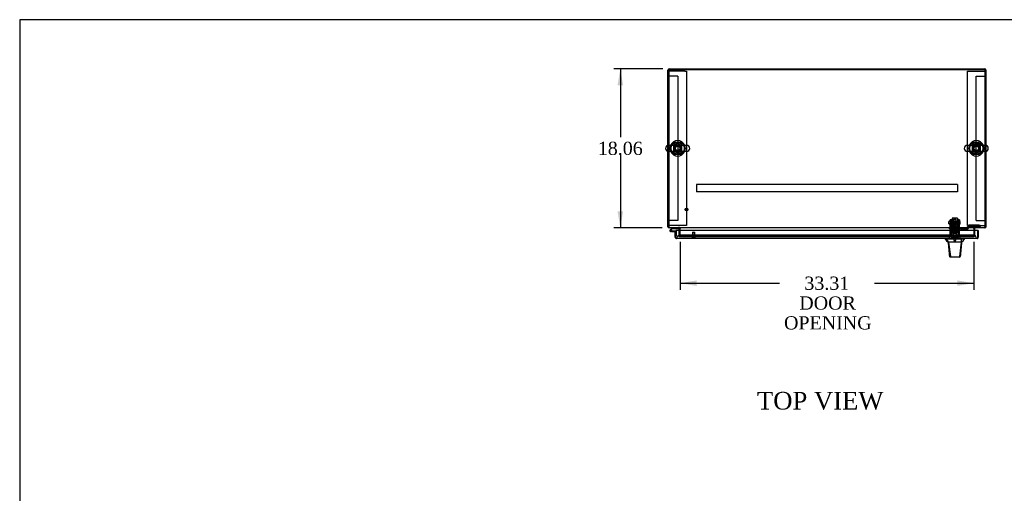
# Model space of a CAD drawing. Header units: inches. Extents: x 1 to 299, y -2 to 199.
# Tile 5 of 12: x 1 to 113, y 145 to 199. Entities that reach past the tile are written whole.
import ezdxf
from ezdxf.enums import TextEntityAlignment as Align
from ezdxf.lldxf.tags import DXFTag

# ---------------------------------------------------------------- set-up
doc = ezdxf.new("R2010")
doc.units = ezdxf.units.IN
doc.header["$MEASUREMENT"] = 0
for name, color, linetype in [('COM50677-2', 7, 'Continuous'), ('COM53964-1', 7, 'Continuous'), ('COM54746-60', 7, 'Continuous'), ('COM55914', 7, 'Continuous'), ('COM56670-3', 7, 'Continuous'), ('COM70220', 7, 'Continuous'), ('COM70838', 7, 'Continuous'), ('COM70839-3', 7, 'Continuous'), ('COM71199-4', 7, 'Continuous'), ('COM71209-3', 7, 'Continuous'), ('COM71210-4', 7, 'Continuous'), ('Default', 7, 'Continuous'), ('HAN13068', 7, 'Continuous'), ('HAN13068_NUT', 7, 'Continuous'), ('HAN13068_SCREW', 7, 'Continuous'), ('HAN_NUT', 7, 'Continuous'), ('NTS18024', 7, 'Continuous'), ('NTS18147', 7, 'Continuous'), ('ROL87452', 7, 'Continuous'), ('RVT17786', 7, 'Continuous'), ('RVT19000', 7, 'Continuous'), ('SCS86414', 7, 'Continuous'), ('SPC87322', 7, 'Continuous'), ('STD26122', 7, 'Continuous'), ('STD26258', 7, 'Continuous'), ('WAF25376', 7, 'Continuous'), ('WAF25377', 7, 'Continuous'), ('WAM254785', 7, 'Continuous'), ('WAM30038', 7, 'Continuous')]:
    doc.layers.add(name, color=color, linetype=linetype)
doc.styles.add('SEACAD_Times_New_Roman', font='times.ttf')
tags = doc.linetypes.add('HIDDEN2', pattern=[0.1875, 0.125, -0.0625]).pattern_tags.tags
tags[6:7] = [DXFTag(74, 4), DXFTag(75, 0), DXFTag(340, '0'), DXFTag(46, 0.0), DXFTag(50, 0.0), DXFTag(44, 0.0), DXFTag(45, 0.0)]
tags[4:5] = [DXFTag(74, 4), DXFTag(75, 0), DXFTag(340, '0'), DXFTag(46, 0.0), DXFTag(50, 0.0), DXFTag(44, 0.0), DXFTag(45, 0.0)]
doc.dimstyles.new('HAMMOND_(STH_-_300x200)', dxfattribs={"dimtxt": 1.5, "dimasz": 1.875, "dimexe": 0.75, "dimexo": 0.75, "dimgap": 0.375, "dimtad": 0, "dimtih": 1, "dimtoh": 1, "dimzin": 0, "dimdsep": 46, "dimtxsty": 'SEACAD_Times_New_Roman', "dimblk1": '_SE_FILLED', "dimblk2": '_SE_FILLED', "dimsah": 1, "dimcen": 0.75, "dimadec": 0, "dimazin": 0, "dimtfac": 0.8, "dimtofl": 0, "dimtmove": 0, "dimatfit": 3, "dimfxl": 1, "dimtolj": 1, "dimtzin": 0, "dimarcsym": 0})

# ---------------------------------------------------------------- blocks, each defined once
blk = doc.blocks.new('SE1')
at = {"layer": 'COM50677-2', "color": 7, "linetype": 'HIDDEN2'}
for p, q in [((75.17, 193.08), (74.99, 193.08)), ((76.8, 193.08), (75.17, 193.08)), ((76.8, 193.08), (76.99, 193.08)), ((76.99, 193.08), (76.99, 175.58)), ((108.86, 193.08), (109.04, 193.08)), ((108.86, 175.58), (108.86, 193.08)), ((109.04, 193.08), (110.67, 193.08)), ((110.67, 193.08), (110.86, 193.08)), ((75.17, 175.58), (74.99, 175.58)), ((76.8, 175.58), (75.17, 175.58)), ((76.99, 175.58), (76.8, 175.58)), ((109.04, 175.58), (108.86, 175.58)), ((109.04, 175.58), (110.67, 175.58)), ((110.67, 175.58), (110.86, 175.58))]:
    blk.add_line(p, q, dxfattribs=at)
at = {"layer": 'COM53964-1', "color": 7, "linetype": 'HIDDEN2'}
for p, q in [((75.13, 192.52), (74.99, 192.52)), ((75.85, 192.52), (75.13, 192.52)), ((75.99, 192.52), (75.85, 192.52)), ((75.99, 192.52), (75.99, 176.14)), ((109.86, 176.16), (109.86, 192.53)), ((109.86, 192.53), (110, 192.53)), ((110, 192.53), (110.72, 192.53)), ((110.72, 192.53), (110.86, 192.53)), ((75.13, 176.14), (74.99, 176.14)), ((75.85, 176.14), (75.13, 176.14)), ((75.99, 176.14), (75.85, 176.14)), ((109.86, 176.16), (110, 176.16)), ((110, 176.16), (110.72, 176.16)), ((110.72, 176.16), (110.86, 176.16))]:
    blk.add_line(p, q, dxfattribs=at)
at = {"layer": 'COM54746-60', "color": 7, "linetype": 'Continuous'}
for p, q in [((75.35, 175.3), (75.14, 175.09)), ((75.16, 175.01), (75.16, 174.99)), ((75.2, 175.06), (75.38, 175.24)), ((75.23, 175.06), (75.21, 175.06)), ((75.21, 174.94), (75.23, 174.94)), ((75.34, 174.88), (75.22, 174.88)), ((75.28, 174.99), (75.28, 175.01)), ((75.34, 175), (75.28, 175)), ((75.34, 174.95), (75.32, 174.95)), ((75.8, 174.95), (75.34, 174.95)), ((75.34, 174.95), (75.34, 174.88)), ((75.34, 174.88), (75.8, 174.88)), ((75.38, 175.24), (76.07, 175.24)), ((75.8, 174.88), (75.8, 174.88)), ((75.8, 174.4), (75.8, 174.4)), ((76.07, 175.24), (76.07, 175.3))]:
    blk.add_line(p, q, dxfattribs=at)
at = {"layer": 'COM54746-60', "color": 7, "linetype": 'HIDDEN2'}
for p, q in [((75.18, 175.04), (75.2, 175.06)), ((75.32, 174.95), (75.22, 174.95)), ((75.27, 175), (75.34, 174.99)), ((75.28, 175), (75.27, 175)), ((75.84, 174.95), (75.8, 174.95)), ((75.8, 174.4), (75.86, 174.4)), ((75.86, 174.4), (75.86, 174.92))]:
    blk.add_line(p, q, dxfattribs=at)
at = {"layer": 'COM54746-60', "color": 7, "linetype": 'Continuous'}
for centre, radius, start, end in [((75.22, 175), 0.117, 132.392, 0), ((75.21, 175.01), 0.05, 90, 180), ((75.21, 174.99), 0.05, 180, 270), ((75.23, 175.01), 0.05, 0, 90), ((75.23, 174.99), 0.05, 270, 0), ((75.22, 175), 0.117, 0, 72.9726)]:
    blk.add_arc(centre, radius, start, end, dxfattribs=at)
at = {"layer": 'COM54746-60', "color": 7, "linetype": 'HIDDEN2'}
for centre, radius, start, end in [((75.22, 175), 0.117, 72.9726, 132.392), ((75.22, 175), 0.055, 131.1959, 0), ((75.22, 175), 0.055, 0, 131.1959), ((75.84, 174.92), 0.025, 0, 90)]:
    blk.add_arc(centre, radius, start, end, dxfattribs=at)
at = {"layer": 'COM55914', "color": 7, "linetype": 'HIDDEN2'}
for p, q in [((107.73, 180.21), (78.11, 180.21)), ((78.11, 180.21), (78.11, 180.16)), ((78.11, 180.16), (78.11, 179.44)), ((107.73, 180.21), (107.73, 180.16)), ((107.73, 180.16), (107.73, 179.44)), ((78.11, 179.44), (78.11, 179.39)), ((107.73, 179.39), (78.11, 179.39)), ((107.73, 179.44), (107.73, 179.39))]:
    blk.add_line(p, q, dxfattribs=at)
at = {"layer": 'COM56670-3', "color": 7, "linetype": 'Continuous'}
for p, q in [((110.86, 193.3), (74.99, 193.3)), ((74.99, 193.3), (74.99, 184.66)), ((110.86, 184.66), (110.86, 193.3)), ((74.99, 184), (74.99, 175.44)), ((110.86, 175.44), (110.86, 184)), ((74.99, 175.44), (74.99, 175.3)), ((110.86, 175.3), (110.86, 175.44)), ((110.86, 175.3), (74.99, 175.3)), ((76.27, 175.3), (76.27, 175.25)), ((76.27, 174.99), (76.27, 175.25)), ((109.58, 175.25), (109.58, 175.3)), ((109.58, 175.25), (109.58, 174.99))]:
    blk.add_line(p, q, dxfattribs=at)
at = {"layer": 'COM56670-3', "color": 7, "linetype": 'HIDDEN2'}
for p, q in [((74.99, 184.66), (74.99, 184)), ((110.86, 184), (110.86, 184.66)), ((76.27, 174.47), (76.27, 174.99)), ((76.27, 174.43), (76.27, 174.47)), ((76.27, 174.33), (76.27, 174.43)), ((76.27, 174.43), (76.27, 174.43)), ((76.27, 174.33), (76.27, 174.33)), ((76.27, 174.33), (76.27, 174.33)), ((76.27, 174.33), (109.58, 174.33)), ((109.33, 174.47), (76.52, 174.47)), ((109.33, 174.37), (76.52, 174.37)), ((109.58, 174.99), (109.58, 174.47)), ((109.58, 174.47), (109.58, 174.43)), ((109.58, 174.43), (109.58, 174.43)), ((109.58, 174.43), (109.58, 174.33)), ((109.58, 174.33), (109.58, 174.33)), ((109.58, 174.33), (109.58, 174.33))]:
    blk.add_line(p, q, dxfattribs=at)
for centre in [(75.99, 184.33), (109.86, 184.33)]:
    blk.add_circle(centre, 0.375, dxfattribs=at)
for centre, major_axis, start_param, end_param in [((76.52, 174.42), (-0.25, 0), 4.712389, 6.211302), ((76.52, 174.33), (0.25, 0), 1.570796, 3.06971), ((109.33, 174.42), (0.25, 0), 0.071883, 1.570796), ((109.33, 174.33), (0.25, 0), 0.071883, 1.570796)]:
    blk.add_ellipse(centre, major_axis=major_axis, ratio=0.173648, start_param=start_param, end_param=end_param, dxfattribs=at)
at = {"layer": 'COM70220', "color": 7, "linetype": 'HIDDEN2'}
for p, q in [((76.44, 174.46), (76.19, 174.46)), ((109.34, 174.46), (76.44, 174.46)), ((109.59, 174.46), (109.34, 174.46))]:
    blk.add_line(p, q, dxfattribs=at)
for centre, start, end in [((76.19, 174.21), 90, 180), ((109.59, 174.21), 0, 90)]:
    blk.add_arc(centre, 0.25, start, end, dxfattribs=at)
at = {"layer": 'COM70838', "color": 7, "linetype": 'HIDDEN2'}
for p, q in [((108.81, 175.19), (108.81, 175.33)), ((108.87, 175.41), (108.87, 175.43)), ((110.18, 175.6), (109.06, 175.6)), ((109.06, 175.47), (110.18, 175.47)), ((109.06, 175.47), (109.06, 175.37)), ((109.06, 175.37), (110.31, 175.37)), ((110.31, 175.58), (110.31, 175.46)), ((110.31, 175.37), (110.31, 175.46)), ((106.8, 175.19), (106.8, 175.31)), ((106.8, 175.31), (106.92, 175.31)), ((106.92, 175.19), (106.8, 175.19)), ((107.4, 175.31), (106.92, 175.31)), ((106.92, 175.19), (108.01, 175.19)), ((108.01, 175.31), (107.44, 175.31)), ((108.01, 175.31), (108.09, 175.31)), ((108.09, 175.19), (108.01, 175.19)), ((108.75, 175.31), (108.09, 175.31)), ((108.09, 175.19), (108.81, 175.19)), ((108.81, 175.19), (108.88, 175.19)), ((108.94, 175.25), (108.94, 175.25))]:
    blk.add_line(p, q, dxfattribs=at)
for centre, radius, start, end in [((108.75, 175.43), 0.117, 270, 298.0398), ((108.75, 175.43), 0.117, 298.0398, 0), ((109.06, 175.41), 0.193, 90, 180), ((109.06, 175.25), 0.125, 90, 180), ((108.88, 175.25), 0.06, 270, 0)]:
    blk.add_arc(centre, radius, start, end, dxfattribs=at)
for centre, major_axis, start_param, end_param in [((110.18, 175.58), (-0.125, 0), 3.141593, 4.712389), ((110.18, 175.46), (0.125, 0), 0, 1.570796)]:
    blk.add_ellipse(centre, major_axis=major_axis, ratio=0.145455, start_param=start_param, end_param=end_param, dxfattribs=at)
at = {"layer": 'COM70839-3', "color": 7, "linetype": 'HIDDEN2'}
for p, q in [((106.89, 176.15), (106.89, 176.22)), ((106.96, 176.22), (106.89, 176.22)), ((106.89, 176.15), (106.89, 175.89)), ((106.89, 175.72), (106.89, 175.89)), ((106.89, 174.59), (106.89, 175.72)), ((106.96, 176.22), (106.96, 176.15)), ((106.96, 175.89), (106.96, 176.15)), ((107.88, 175.9), (106.96, 175.9)), ((106.96, 175.89), (106.96, 175.72)), ((106.96, 175.84), (107.88, 175.84)), ((106.96, 174.59), (106.96, 175.72)), ((107.88, 176.15), (107.88, 176.22)), ((107.95, 176.22), (107.88, 176.22)), ((107.88, 176.15), (107.88, 175.89)), ((107.88, 175.72), (107.88, 175.89)), ((107.88, 174.59), (107.88, 175.72)), ((107.95, 176.22), (107.95, 176.15)), ((107.95, 175.89), (107.95, 176.15)), ((107.95, 175.89), (107.95, 175.72)), ((107.95, 174.59), (107.95, 175.72)), ((106.89, 174.58), (106.89, 174.59)), ((106.96, 174.58), (106.89, 174.58)), ((107.88, 175.04), (106.96, 175.04)), ((106.96, 174.59), (106.96, 174.58)), ((107.88, 174.58), (107.88, 174.59)), ((107.95, 174.58), (107.88, 174.58)), ((107.95, 174.59), (107.95, 174.58))]:
    blk.add_line(p, q, dxfattribs=at)
at = {"layer": 'COM71199-4', "color": 7, "linetype": 'Continuous'}
for p, q in [((75.7, 174.88), (75.8, 174.88)), ((75.7, 174.25), (75.7, 174.88)), ((109.98, 174.99), (75.8, 174.99)), ((75.8, 174.99), (75.8, 174.25)), ((75.8, 174.25), (75.8, 174.88)), ((75.8, 174.25), (75.8, 174.25)), ((75.8, 174.25), (75.8, 174.14)), ((75.8, 174.25), (75.8, 174.19)), ((109.98, 174.99), (109.98, 174.25)), ((110.08, 174.99), (109.98, 174.99)), ((109.98, 174.99), (109.98, 174.25)), ((109.98, 174.25), (109.98, 174.25)), ((109.98, 174.25), (109.98, 174.14)), ((109.98, 174.19), (109.98, 174.25)), ((110.08, 174.99), (110.08, 174.25)), ((75.8, 174.19), (75.76, 174.14)), ((109.94, 174.11), (75.85, 174.11)), ((75.85, 174.11), (75.85, 174.11)), ((75.85, 174.11), (75.85, 174.11)), ((75.85, 174.11), (75.85, 174.11)), ((109.94, 174.11), (109.94, 174.11)), ((109.94, 174.11), (109.94, 174.11)), ((109.98, 174.19), (110.02, 174.14))]:
    blk.add_line(p, q, dxfattribs=at)
for centre, start, end in [((75.85, 174.25), 180, 232.4964), ((109.94, 174.25), 307.5036, 0), ((75.85, 174.25), 232.4964, 269.8439), ((75.85, 174.25), 269.9238, 270), ((109.94, 174.25), 270.1561, 307.5036), ((109.94, 174.25), 270, 270.0762)]:
    blk.add_arc(centre, 0.143, start, end, dxfattribs=at)
for points in [[(75.8, 174.14), (75.81, 174.13), (75.82, 174.12), (75.83, 174.12), (75.83, 174.12), (75.84, 174.11), (75.84, 174.11), (75.85, 174.11)], [(109.98, 174.14), (109.98, 174.13), (109.97, 174.12), (109.96, 174.12), (109.95, 174.12), (109.94, 174.11), (109.94, 174.11), (109.94, 174.11)]]:
    blk.add_open_spline(points, degree=3, knots=[0, 0, 0, 0, 0.5, 0.5, 0.75, 0.75, 1, 1, 1, 1], dxfattribs=at)
at = {"layer": 'COM71209-3', "color": 7, "linetype": 'HIDDEN2'}
blk.add_line((76.27, 174.33), (109.58, 174.33), dxfattribs=at)
at = {"layer": 'COM71210-4', "color": 7, "linetype": 'Continuous'}
for p, q in [((74.89, 184.66), (74.89, 193.22)), ((75.04, 193.36), (110.81, 193.36)), ((110.95, 193.22), (110.95, 184.66)), ((74.89, 175.39), (74.89, 184.01)), ((110.95, 184.01), (110.95, 175.39)), ((74.99, 175.39), (74.89, 175.39)), ((110.86, 175.39), (110.95, 175.39)), ((76.17, 174.99), (76.17, 175.25)), ((109.67, 175.25), (109.67, 174.99))]:
    blk.add_line(p, q, dxfattribs=at)
at = {"layer": 'COM71210-4', "color": 7, "linetype": 'HIDDEN2'}
for p, q in [((75.04, 193.26), (110.81, 193.26)), ((74.89, 184.01), (74.89, 184.66)), ((110.95, 184.66), (110.95, 184.01)), ((76.17, 174.33), (76.17, 174.99)), ((76.17, 174.33), (76.27, 174.33)), ((109.67, 174.33), (109.58, 174.33)), ((109.67, 174.99), (109.67, 174.33))]:
    blk.add_line(p, q, dxfattribs=at)
at = {"layer": 'COM71210-4', "color": 7, "linetype": 'Continuous'}
for centre, radius, start, end in [((75.04, 193.22), 0.143, 90, 180), ((110.81, 193.22), 0.143, 0, 90), ((75.04, 175.44), 0.143, 199.6129, 250.3871), ((110.81, 175.44), 0.143, 289.6129, 340.3871), ((76.12, 175.25), 0.048, 0, 90), ((76.12, 175.25), 0.143, 0, 19.6129), ((109.72, 175.25), 0.143, 160.3871, 180), ((109.72, 175.25), 0.048, 90, 180)]:
    blk.add_arc(centre, radius, start, end, dxfattribs=at)
at = {"layer": 'COM71210-4', "color": 7, "linetype": 'HIDDEN2'}
for centre, radius, start, end in [((75.04, 193.22), 0.048, 90, 180), ((110.81, 193.22), 0.048, 0, 90), ((75.04, 175.44), 0.048, 180, 270), ((76.12, 175.25), 0.143, 19.6129, 90), ((109.72, 175.25), 0.143, 90, 160.3871), ((110.81, 175.44), 0.048, 270, 0), ((75.04, 175.44), 0.143, 250.3871, 270), ((110.81, 175.44), 0.143, 270, 289.6129)]:
    blk.add_arc(centre, radius, start, end, dxfattribs=at)
at = {"layer": 'HAN13068', "color": 7, "linetype": 'HIDDEN2'}
for p, q in [((107.29, 176.3), (107.26, 176.27)), ((107.26, 176.27), (107.58, 176.27)), ((107.26, 176.27), (107.26, 175.31)), ((107.55, 176.3), (107.29, 176.3)), ((107.58, 176.27), (107.55, 176.3)), ((107.58, 175.31), (107.58, 176.27)), ((107.03, 174.81), (107.22, 174.81)), ((107.03, 174.81), (107.03, 174.11)), ((107.22, 174.81), (107.62, 174.81)), ((107.22, 174.81), (107.22, 174.11)), ((107.26, 174.94), (107.26, 174.81)), ((107.26, 174.94), (107.42, 174.94)), ((107.42, 174.94), (107.58, 174.94)), ((107.58, 174.94), (107.58, 174.81)), ((107.62, 174.81), (107.82, 174.81)), ((107.62, 174.81), (107.62, 174.11)), ((107.82, 174.81), (107.82, 174.11))]:
    blk.add_line(p, q, dxfattribs=at)
at = {"layer": 'HAN13068', "color": 7, "linetype": 'Continuous'}
for p, q in [((106.33, 174.11), (106.33, 174.03)), ((106.33, 174.03), (106.41, 174.03)), ((106.43, 174.03), (106.71, 173.68)), ((106.52, 174.03), (106.45, 174.03)), ((108.14, 174.03), (106.52, 174.03)), ((106.63, 173.68), (106.65, 173.68)), ((106.71, 173.68), (106.65, 173.68)), ((106.76, 173.68), (106.71, 173.68)), ((106.71, 173.68), (106.93, 172.04)), ((106.85, 173.68), (106.76, 173.68)), ((108.13, 173.68), (106.85, 173.68)), ((108.13, 173.68), (107.97, 172.04)), ((108.16, 173.68), (108.13, 173.68)), ((108.32, 174.03), (108.14, 174.03)), ((108.17, 173.68), (108.16, 173.68)), ((108.18, 173.68), (108.17, 173.68)), ((108.18, 173.68), (108.21, 173.68)), ((108.4, 174.03), (108.32, 174.03)), ((108.4, 174.03), (108.51, 174.03)), ((108.51, 174.03), (108.51, 174.11)), ((106.82, 172.05), (106.82, 172.05)), ((106.98, 172), (106.88, 172)), ((107.91, 172), (106.98, 172)), ((107.97, 172), (107.91, 172)), ((108.03, 172.05), (108.03, 172.05))]:
    blk.add_line(p, q, dxfattribs=at)
for centre, radius, start, end in [((102.54, 170.4), 5.25, 38.6173, 43.7666), ((46.17, 179.72), 62.32, 353.4784, 354.4341), ((120.63, 163.49), 16.06, 138.9673, 140.6254), ((106.88, 172.06), 0.06, 185.9929, 270.0075), ((107.91, 172.05), 0.0554, 272.131, 348.8293), ((107.97, 172.06), 0.06, 269.9911, 354.4242)]:
    blk.add_arc(centre, radius, start, end, dxfattribs=at)
for points in [[(106.65, 173.68), (106.7, 173.14), (106.76, 172.59), (106.82, 172.05)], [(108.18, 173.68), (108.13, 173.14), (108.08, 172.59), (108.03, 172.05)], [(108.14, 174.03), (108.14, 173.91), (108.13, 173.8), (108.13, 173.68)]]:
    blk.add_open_spline(points, degree=3, dxfattribs=at)
blk.add_open_spline([(106.93, 172.04), (106.93, 172.03), (106.94, 172.02), (106.96, 172), (106.97, 172), (106.98, 172)], degree=3, knots=[0, 0, 0, 0, 0.5, 0.5, 1, 1, 1, 1], dxfattribs=at)
at = {"layer": 'HAN13068_NUT', "color": 7, "linetype": 'HIDDEN2'}
for p, q in [((107.09, 175.69), (107.09, 175.64)), ((107.09, 175.64), (107.26, 175.64)), ((107.09, 175.64), (107.09, 175.31)), ((107.72, 175.72), (107.12, 175.72)), ((107.26, 175.64), (107.42, 175.64)), ((107.42, 175.64), (107.59, 175.64)), ((107.42, 175.64), (107.42, 175.31)), ((107.59, 175.64), (107.75, 175.64)), ((107.75, 175.64), (107.75, 175.69)), ((107.75, 175.64), (107.75, 175.31))]:
    blk.add_line(p, q, dxfattribs=at)
for centre, start, end in [((107.12, 175.69), 90, 180), ((107.72, 175.69), 0, 90)]:
    blk.add_arc(centre, 0.03, start, end, dxfattribs=at)
at = {"layer": 'HAN13068_SCREW', "color": 7, "linetype": 'HIDDEN2'}
for p, q in [((107.16, 174.31), (107.68, 174.31)), ((107.16, 174.31), (107.16, 174.24)), ((107.16, 174.24), (107.68, 174.24)), ((107.31, 174.44), (107.2, 174.44)), ((107.2, 174.44), (107.2, 174.31)), ((107.53, 174.44), (107.31, 174.44)), ((107.31, 174.44), (107.31, 174.31)), ((107.31, 174.24), (107.31, 173.86)), ((107.64, 174.44), (107.53, 174.44)), ((107.53, 174.44), (107.53, 174.31)), ((107.54, 173.86), (107.54, 174.24)), ((107.64, 174.44), (107.64, 174.31)), ((107.68, 174.24), (107.68, 174.31)), ((107.31, 173.86), (107.54, 173.86))]:
    blk.add_line(p, q, dxfattribs=at)
at = {"layer": 'HAN_NUT', "color": 7, "linetype": 'HIDDEN2'}
for p, q in [((107.12, 174.42), (106.81, 174.42)), ((106.81, 174.21), (106.81, 174.42)), ((107.73, 174.42), (107.12, 174.42)), ((107.12, 174.21), (107.12, 174.42)), ((108.03, 174.42), (107.73, 174.42)), ((107.73, 174.21), (107.73, 174.42)), ((108.03, 174.21), (108.03, 174.42))]:
    blk.add_line(p, q, dxfattribs=at)
at = {"layer": 'NTS18024', "color": 7, "linetype": 'HIDDEN2'}
for p, q in [((75.98, 184.87), (75.52, 184.59)), ((75.52, 184.59), (75.52, 184.07)), ((76.45, 184.59), (75.98, 184.87)), ((76.45, 184.07), (76.45, 184.59)), ((109.85, 184.87), (109.39, 184.59)), ((109.39, 184.59), (109.39, 184.07)), ((110.32, 184.59), (109.85, 184.87)), ((110.32, 184.07), (110.32, 184.59)), ((75.52, 184.07), (75.99, 183.8)), ((75.99, 183.8), (76.45, 184.07)), ((109.39, 184.07), (109.86, 183.8)), ((109.86, 183.8), (110.32, 184.07))]:
    blk.add_line(p, q, dxfattribs=at)
for centre in [(75.99, 184.33), (109.86, 184.33)]:
    blk.add_circle(centre, 0.263, dxfattribs=at)
at = {"layer": 'NTS18147', "color": 7, "linetype": 'HIDDEN2'}
for p, q in [((106.96, 175.18), (106.96, 175.24)), ((107.02, 175.24), (106.96, 175.24)), ((106.96, 175.24), (106.96, 175.24)), ((107.02, 175.24), (106.96, 175.24)), ((107.03, 175.18), (106.96, 175.18)), ((106.96, 175.18), (106.96, 175.11)), ((107.03, 175.18), (106.96, 175.18)), ((106.96, 175.11), (107.03, 175.11)), ((106.96, 175.11), (107.03, 175.11)), ((107.02, 175.18), (107.02, 175.24)), ((107.02, 175.24), (107.02, 175.24)), ((107.03, 175.11), (107.03, 175.18)), ((107.03, 175.18), (107.03, 175.18)), ((107.03, 175.11), (107.35, 175.11)), ((107.03, 175.11), (107.35, 175.11)), ((107.22, 175.24), (107.19, 175.24)), ((107.22, 175.24), (107.19, 175.24)), ((107.2, 175.11), (107.2, 175.11)), ((107.2, 175.11), (107.2, 174.68)), ((107.64, 174.68), (107.2, 174.68)), ((107.64, 174.68), (107.2, 174.68)), ((107.49, 175.18), (107.35, 175.18)), ((107.35, 175.18), (107.35, 175.11)), ((107.49, 175.18), (107.35, 175.18)), ((107.35, 175.18), (107.35, 175.18)), ((107.35, 175.11), (107.49, 175.11)), ((107.35, 175.11), (107.49, 175.11)), ((107.49, 175.11), (107.49, 175.18)), ((107.49, 175.18), (107.49, 175.18)), ((107.49, 175.11), (107.82, 175.11)), ((107.49, 175.11), (107.82, 175.11)), ((107.65, 175.24), (107.62, 175.24)), ((107.65, 175.24), (107.62, 175.24)), ((107.64, 175.11), (107.64, 175.11)), ((107.64, 174.68), (107.64, 175.11)), ((107.82, 175.18), (107.82, 175.24)), ((107.89, 175.24), (107.82, 175.24)), ((107.82, 175.24), (107.82, 175.24)), ((107.89, 175.24), (107.82, 175.24)), ((107.89, 175.18), (107.82, 175.18)), ((107.82, 175.18), (107.82, 175.11)), ((107.89, 175.18), (107.82, 175.18)), ((107.82, 175.18), (107.82, 175.18)), ((107.82, 175.11), (107.89, 175.11)), ((107.82, 175.11), (107.89, 175.11)), ((107.89, 175.24), (107.89, 175.18)), ((107.89, 175.24), (107.89, 175.24)), ((107.89, 175.11), (107.89, 175.18))]:
    blk.add_line(p, q, dxfattribs=at)
for centre, start_param, end_param in [((107.19, 174.92), 2.506883, 3.776302), ((107.19, 174.92), 2.506883, 3.141593), ((107.22, 174.92), 2.506883, 3.141593), ((107.22, 174.92), 2.506883, 3.141593), ((107.62, 174.92), 3.141593, 3.776302), ((107.62, 174.92), 3.141593, 3.776302), ((107.65, 174.92), 2.506883, 3.776302), ((107.65, 174.92), 3.141593, 3.776302)]:
    blk.add_ellipse(centre, major_axis=(0, -0.318), ratio=0.866025, start_param=start_param, end_param=end_param, dxfattribs=at)
at = {"layer": 'ROL87452', "color": 7, "linetype": 'HIDDEN2'}
for p, q in [((107.11, 176.39), (107.11, 175.39)), ((107.73, 176.39), (107.11, 176.39)), ((107.73, 176.39), (107.73, 175.39))]:
    blk.add_line(p, q, dxfattribs=at)
at = {"layer": 'RVT17786', "color": 7, "linetype": 'HIDDEN2'}
for p, q in [((106.74, 175.77), (106.74, 176.02)), ((107.95, 176.02), (106.74, 176.02)), ((106.74, 175.77), (107.95, 175.77))]:
    blk.add_line(p, q, dxfattribs=at)
blk.add_arc((107.72, 175.89), 0.318, 317.1291, 42.8709, dxfattribs=at)
at = {"layer": 'RVT19000', "color": 7, "linetype": 'HIDDEN2'}
for p, q in [((107.73, 175.43), (107.11, 175.43)), ((107.11, 175.39), (107.11, 175.31)), ((107.73, 175.31), (107.73, 175.39)), ((107.23, 175.31), (107.23, 175.19)), ((107.28, 175.19), (107.28, 174.98)), ((107.56, 174.98), (107.28, 174.98)), ((107.44, 175.31), (107.4, 175.31)), ((107.56, 174.98), (107.56, 175.19)), ((107.62, 175.19), (107.62, 175.31))]:
    blk.add_line(p, q, dxfattribs=at)
at = {"layer": 'SCS86414', "color": 7, "linetype": 'Continuous'}
for p, q in [((77.02, 184.66), (74.95, 184.66)), ((110.89, 184.66), (108.82, 184.66)), ((74.95, 184), (77.02, 184)), ((108.82, 184), (110.89, 184))]:
    blk.add_line(p, q, dxfattribs=at)
for centre, radius, start, end in [((74.95, 184.33), 0.331, 90, 270), ((75.99, 184.33), 0.625, 32.0055, 147.9945), ((77.02, 184.33), 0.331, 270, 90), ((108.82, 184.33), 0.331, 90, 270), ((109.86, 184.33), 0.625, 32.0055, 147.9945), ((110.89, 184.33), 0.331, 270, 90), ((75.99, 184.33), 0.625, 212.0055, 327.9945), ((109.86, 184.33), 0.625, 212.0055, 327.9945)]:
    blk.add_arc(centre, radius, start, end, dxfattribs=at)
at = {"layer": 'SPC87322', "color": 7, "linetype": 'HIDDEN2'}
for p, q in [((107.03, 175.19), (107.03, 174.81)), ((107.18, 175.31), (107.18, 175.19)), ((107.19, 175.31), (107.19, 175.19)), ((107.65, 175.31), (107.65, 175.19)), ((107.66, 175.31), (107.66, 175.19)), ((107.81, 174.81), (107.81, 175.19))]:
    blk.add_line(p, q, dxfattribs=at)
at = {"layer": 'STD26122', "color": 7, "linetype": 'HIDDEN2'}
for p, q in [((107.27, 175.21), (107.24, 175.17)), ((107.24, 175.17), (107.61, 175.17)), ((107.24, 175.17), (107.24, 174.21)), ((107.57, 175.21), (107.27, 175.21)), ((107.61, 175.17), (107.57, 175.21)), ((107.61, 174.21), (107.61, 175.17))]:
    blk.add_line(p, q, dxfattribs=at)
at = {"layer": 'STD26258', "color": 7, "linetype": 'HIDDEN2'}
for p, q in [((77.64, 174.24), (77.96, 174.24)), ((77.64, 174.24), (77.64, 174.21)), ((77.67, 174.83), (77.92, 174.83)), ((77.67, 174.83), (77.67, 174.24)), ((77.7, 174.83), (77.7, 174.24)), ((77.89, 174.83), (77.89, 174.24)), ((77.92, 174.24), (77.92, 174.83)), ((77.96, 174.21), (77.96, 174.24))]:
    blk.add_line(p, q, dxfattribs=at)
for radius in [0.156, 0.125]:
    blk.add_circle((76.99, 177.39), radius, dxfattribs=at)
at = {"layer": 'WAF25376', "color": 7, "linetype": 'HIDDEN2'}
for p, q in [((106.99, 176.21), (106.99, 175.58)), ((107.09, 176.21), (106.99, 176.21)), ((106.99, 175.58), (107.09, 175.58)), ((107.09, 176.21), (107.09, 175.58)), ((107.76, 175.58), (107.76, 176.21)), ((107.86, 176.21), (107.76, 176.21)), ((107.76, 175.58), (107.86, 175.58)), ((107.86, 175.58), (107.86, 176.21))]:
    blk.add_line(p, q, dxfattribs=at)
at = {"layer": 'WAF25377', "color": 7, "linetype": 'HIDDEN2'}
for centre in [(75.99, 184.33), (109.86, 184.33)]:
    blk.add_circle(centre, 0.34, dxfattribs=at)
for centre, start, end in [((75.99, 184.33), 157.7548, 202.2452), ((75.99, 184.33), 0, 22.2452), ((75.99, 184.33), 337.7548, 0), ((109.86, 184.33), 157.7548, 202.2452), ((109.86, 184.33), 0, 22.2452), ((109.86, 184.33), 337.7548, 0)]:
    blk.add_arc(centre, 0.875, start, end, dxfattribs=at)
at = {"layer": 'WAF25377', "color": 7, "linetype": 'Continuous'}
for centre, start, end in [((75.99, 184.33), 22.2452, 157.7548), ((109.86, 184.33), 22.2452, 157.7548), ((75.99, 184.33), 202.2452, 337.7548), ((109.86, 184.33), 202.2452, 337.7548)]:
    blk.add_arc(centre, 0.875, start, end, dxfattribs=at)
at = {"layer": 'WAM254785', "color": 7, "linetype": 'HIDDEN2'}
for centre, radius in [((75.99, 184.33), 0.75), ((75.99, 184.33), 0.312), ((109.86, 184.33), 0.75), ((109.86, 184.33), 0.312)]:
    blk.add_circle(centre, radius, dxfattribs=at)
at = {"layer": 'WAM30038', "color": 7, "linetype": 'HIDDEN2'}
for p, q in [((107.05, 174.99), (107.8, 174.99)), ((107.05, 174.99), (107.05, 174.97)), ((107.05, 174.99), (107.8, 174.99)), ((107.05, 174.99), (107.05, 174.99)), ((107.05, 174.97), (107.8, 174.97)), ((107.05, 174.97), (107.8, 174.97)), ((107.25, 174.9), (107.19, 174.9)), ((107.25, 174.9), (107.19, 174.9)), ((107.22, 174.95), (107.25, 174.9)), ((107.22, 174.95), (107.25, 174.9)), ((107.26, 174.92), (107.24, 174.96)), ((107.27, 174.9), (107.24, 174.95)), ((107.27, 174.9), (107.24, 174.95)), ((107.25, 174.9), (107.26, 174.92)), ((107.25, 174.9), (107.26, 174.92)), ((107.4, 174.9), (107.27, 174.9)), ((107.4, 174.9), (107.27, 174.9)), ((107.4, 174.95), (107.4, 174.9)), ((107.44, 174.9), (107.44, 174.95)), ((107.57, 174.9), (107.44, 174.9)), ((107.57, 174.9), (107.44, 174.9)), ((107.6, 174.95), (107.57, 174.9)), ((107.6, 174.95), (107.57, 174.9)), ((107.61, 174.96), (107.58, 174.92)), ((107.58, 174.92), (107.6, 174.9)), ((107.58, 174.92), (107.6, 174.9)), ((107.6, 174.9), (107.62, 174.95)), ((107.6, 174.9), (107.62, 174.95)), ((107.65, 174.9), (107.6, 174.9)), ((107.65, 174.9), (107.6, 174.9)), ((107.8, 174.97), (107.8, 174.99)), ((107.8, 174.99), (107.8, 174.99))]:
    blk.add_line(p, q, dxfattribs=at)
for centre, radius, start, end in [((106.52, 174.38), 0.85, 41.7058, 43.4493), ((107.42, 174.95), 0.0181, 91.7718, 183.073), ((107.42, 174.95), 0.0182, 357.1609, 87.9942), ((108.33, 174.38), 0.854, 136.5547, 138.2901)]:
    blk.add_arc(centre, radius, start, end, dxfattribs=at)
for points, knots in [([(107.19, 174.9), (107.18, 174.91), (107.17, 174.93), (107.16, 174.94), (107.16, 174.94), (107.16, 174.94), (107.15, 174.95)], [0, 0, 0, 0, 0.858552, 0.858552, 0.858552, 1, 1, 1, 1]), ([(107.24, 174.95), (107.24, 174.95), (107.24, 174.95), (107.24, 174.96), (107.24, 174.96), (107.23, 174.96), (107.23, 174.96), (107.22, 174.97), (107.22, 174.97), (107.22, 174.97)], [0, 0, 0, 0, 0.25, 0.25, 0.5, 0.5, 0.75, 0.75, 1, 1, 1, 1]), ([(107.22, 174.96), (107.22, 174.96), (107.22, 174.96), (107.22, 174.96), (107.22, 174.95), (107.22, 174.95)], [0.4389304, 0.4389304, 0.4389304, 0.4389304, 0.5, 0.5, 1, 1, 1, 1]), ([(107.62, 174.97), (107.62, 174.97), (107.62, 174.97), (107.61, 174.96), (107.61, 174.96), (107.61, 174.96), (107.6, 174.95), (107.6, 174.95)], [0, 0, 0, 0, 0.25, 0.25, 0.5, 0.5, 1, 1, 1, 1]), ([(107.62, 174.95), (107.63, 174.95), (107.63, 174.95), (107.63, 174.96), (107.63, 174.96), (107.63, 174.96), (107.63, 174.96), (107.63, 174.96)], [0, 0, 0, 0, 0.25, 0.25, 0.5, 0.5, 0.5626015, 0.5626015, 0.5626015, 0.5626015]), ([(107.69, 174.95), (107.69, 174.94), (107.69, 174.94), (107.68, 174.94), (107.67, 174.93), (107.66, 174.91), (107.65, 174.9)], [0, 0, 0, 0, 0.141448, 0.141448, 0.141448, 1, 1, 1, 1])]:
    blk.add_open_spline(points, degree=3, knots=knots, dxfattribs=at)
blk = doc.blocks.new('DMBLK5307')
at = {"layer": 'Default', "linetype": 'Continuous'}
for points in [[(78.14, 168.72), (78.14, 169.35), (76.27, 169.03)], [(107.7, 168.72), (109.58, 169.03), (107.7, 169.35)]]:
    blk.add_hatch(color=7, dxfattribs=at).paths.add_polyline_path(points)
at = {"layer": 'Default', "color": 7, "linetype": 'Continuous'}
for p, q in [((76.27, 173.72), (76.27, 168.28)), ((109.58, 173.72), (109.58, 168.28)), ((76.27, 169.03), (87.53, 169.03)), ((98.32, 169.03), (109.58, 169.03))]:
    blk.add_line(p, q, dxfattribs=at)
at = {"layer": 'Default', "color": 7, "linetype": 'Continuous', "style": 'SEACAD_Times_New_Roman'}
for s, p in [('33.31', (90.36, 169.78)), ('DOOR', (89.78, 167.53)), ('OPENING', (88.05, 165.28))]:
    blk.add_text(s, height=1.5, dxfattribs=at).set_placement(p, align=Align.TOP_LEFT)
blk = doc.blocks.new('_SE_FILLED')
at = {"color": 0}
blk.add_line((0, 0), (-1, 0), dxfattribs=at)
blk.add_solid([(0, 0), (-1, -0.1665), (-1, 0.1665), (0, 0)], dxfattribs=at)
blk = doc.blocks.new('DMBLK5317')
at = {"layer": 'Default', "linetype": 'Continuous'}
for points in [[(69.17, 191.48), (69.8, 191.48), (69.49, 193.36)], [(69.17, 177.17), (69.49, 175.3), (69.8, 177.17)]]:
    blk.add_hatch(color=7, dxfattribs=at).paths.add_polyline_path(points)
at = {"layer": 'Default', "color": 7, "linetype": 'Continuous'}
for p, q in [((74.29, 193.36), (68.74, 193.36)), ((69.49, 193.36), (69.49, 185.6)), ((69.49, 183.58), (69.49, 175.3)), ((74.24, 175.3), (68.74, 175.3))]:
    blk.add_line(p, q, dxfattribs=at)
at = {"layer": 'Default', "color": 7, "linetype": 'Continuous', "style": 'SEACAD_Times_New_Roman'}
blk.add_text('18.06', height=1.5, dxfattribs=at).set_placement((66.93, 185.08), align=Align.TOP_LEFT)
blk = doc.blocks.new('BORDER')
at = {"layer": 'Default', "color": 7, "linetype": 'Continuous'}
for p, q in [((0, 27.86), (-41.86, 27.86)), ((-41.86, 27.86), (-41.86, 0))]:
    blk.add_line(p, q, dxfattribs=at)

msp = doc.modelspace()

# ---------------------------------------------------------------- block references
at = {"layer": 'Default', "color": 7, "xscale": 7.12, "yscale": 7.12, "zscale": 7.12}
msp.add_blockref('BORDER', (299.411, 0.564), dxfattribs=at)
at = {"layer": 'Default'}
msp.add_blockref('SE1', (0, 0), dxfattribs=at)

# ---------------------------------------------------------------- texts
at = {"layer": 'Default', "color": 7, "linetype": 'Continuous', "style": 'SEACAD_Times_New_Roman'}
msp.add_text('TOP VIEW', height=2, dxfattribs=at).set_placement((84.986, 156.697), align=Align.TOP_LEFT)

# ---------------------------------------------------------------- dimensions: what is measured, and where the dimension line sits
at = {"layer": 'Default', "color": 7, "linetype": 'Continuous'}
for base, p1, p2, angle, text, picture, middle in [((69.486, 193.359), (75.035, 193.359), (74.987, 175.299), 269.84772, '\\A1;<>', 'DMBLK5317', (69.486, 184.329)), ((76.267, 169.033), (76.267, 174.475), (109.577, 174.475), 0, '\\A1;<>\\PDOOR\\XOPENING', 'DMBLK5307', (92.922, 169.033))]:
    dim = msp.add_linear_dim(base=base, p1=p1, p2=p2, angle=angle, text=text, dimstyle='HAMMOND_(STH_-_300x200)', dxfattribs=at)
    dim.commit()
    dim.dimension.update_dxf_attribs({"geometry": picture, "text_midpoint": middle, "dimtype": 161})

doc.saveas('drawing.dxf')
